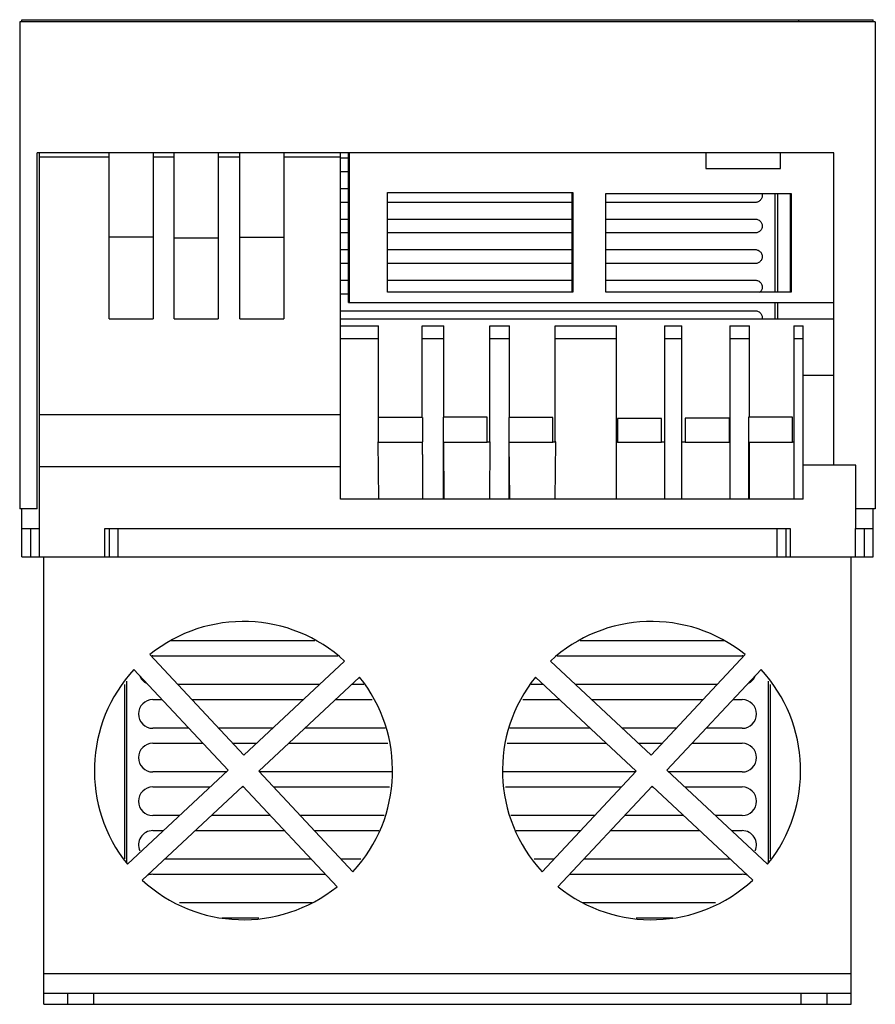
# Model space of a CAD drawing. Header units: millimetres. Extents: x 29 to 225, y 63 to 289.
import ezdxf

# ---------------------------------------------------------------- set-up
doc = ezdxf.new("R2010")
doc.units = ezdxf.units.MM
doc.header["$LTSCALE"] = 22.840775
doc.layers.get('0').update_dxf_attribs({"linetype": 'CONTINUOUS'})

msp = doc.modelspace()

# ---------------------------------------------------------------- linework, layer by layer
at = {"color": 7}
for p, q in [((29.81, 288.35), (29.81, 288.81)), ((29.81, 288.81), (224.81, 288.81)), ((207.81, 288.35), (207.81, 288.81)), ((224.81, 288.35), (224.81, 288.81)), ((29.31, 288.35), (29.31, 176.81)), ((225.31, 288.35), (29.31, 288.35)), ((225.31, 288.35), (225.31, 176.81)), ((33.31, 176.81), (33.31, 258.35)), ((215.81, 258.35), (33.31, 258.35)), ((33.81, 172.31), (33.81, 258.35)), ((49.82, 257.34), (33.81, 257.34)), ((49.82, 220.27), (49.82, 258.35)), ((59.92, 258.35), (59.92, 220.27)), ((64.67, 257.34), (59.92, 257.34)), ((64.67, 220.27), (64.67, 258.35)), ((74.77, 258.35), (74.77, 220.27)), ((79.72, 257.34), (74.77, 257.34)), ((79.72, 220.27), (79.72, 258.35)), ((89.82, 258.35), (89.82, 220.27)), ((102.81, 257.34), (89.82, 257.34)), ((102.81, 179), (102.81, 258.35)), ((102.81, 257.15), (104.6, 257.15)), ((104.6, 224.01), (104.6, 258.35)), ((104.81, 258.35), (104.81, 224.01)), ((186.46, 258.35), (186.46, 254.75)), ((203.56, 254.75), (203.56, 258.35)), ((215.81, 186.81), (215.81, 258.35)), ((104.6, 253.96), (102.81, 253.96)), ((186.46, 254.75), (203.56, 254.75)), ((102.81, 250.15), (104.6, 250.15)), ((113.58, 226.41), (113.58, 249.23)), ((113.58, 249.23), (156.04, 249.23)), ((155.82, 249.23), (155.82, 226.41)), ((156.04, 249.23), (156.04, 226.41)), ((163.58, 226.41), (163.58, 249.01)), ((163.58, 249.01), (206.04, 249.01)), ((202.4, 226.41), (202.4, 249.01)), ((202.95, 226.41), (202.95, 249.01)), ((205.82, 249.01), (205.82, 226.41)), ((206.04, 249.01), (206.04, 226.41)), ((104.6, 246.96), (102.81, 246.96)), ((155.82, 246.96), (113.58, 246.96)), ((197.81, 246.96), (163.58, 246.96)), ((102.81, 243.15), (104.6, 243.15)), ((113.58, 243.15), (155.82, 243.15)), ((163.58, 243.15), (197.81, 243.15)), ((104.6, 239.96), (102.81, 239.96)), ((155.82, 239.96), (113.58, 239.96)), ((197.81, 239.96), (163.58, 239.96)), ((59.92, 238.99), (49.82, 238.99)), ((74.77, 238.79), (64.67, 238.79)), ((89.82, 238.89), (79.72, 238.89)), ((102.81, 236.15), (104.6, 236.15)), ((113.58, 236.15), (155.82, 236.15)), ((163.58, 236.15), (197.81, 236.15)), ((104.6, 232.96), (102.81, 232.96)), ((155.82, 232.96), (113.58, 232.96)), ((197.81, 232.96), (163.58, 232.96)), ((102.81, 229.15), (104.6, 229.15)), ((113.58, 229.15), (155.82, 229.15)), ((163.58, 229.15), (197.81, 229.15)), ((104.6, 225.96), (102.81, 225.96)), ((156.04, 226.41), (113.58, 226.41)), ((206.04, 226.41), (163.58, 226.41)), ((104.6, 224.01), (215.81, 224.01)), ((202.4, 220.31), (202.4, 224.01)), ((202.95, 220.31), (202.95, 224.01)), ((102.81, 222.15), (197.81, 222.15)), ((49.82, 220.27), (59.92, 220.27)), ((64.67, 220.27), (74.77, 220.27)), ((79.72, 220.27), (89.82, 220.27)), ((102.81, 220.31), (215.81, 220.31)), ((102.81, 218.71), (111.5, 218.71)), ((111.49, 192.09), (111.49, 218.71)), ((121.5, 197.71), (121.5, 218.71)), ((121.5, 218.71), (126.5, 218.71)), ((126.5, 197.77), (126.5, 218.71)), ((137, 192.09), (137, 218.71)), ((137, 218.71), (141.5, 218.71)), ((141.5, 197.67), (141.5, 218.71)), ((152, 192.09), (152, 218.71)), ((152, 218.71), (166.02, 218.71)), ((166.02, 179), (166.02, 218.71)), ((177.02, 218.71), (177.02, 179)), ((177.02, 218.71), (181.02, 218.71)), ((181.02, 179), (181.02, 218.71)), ((192.02, 218.71), (196.52, 218.71)), ((192.02, 218.71), (192.02, 179)), ((196.52, 197.77), (196.52, 218.71)), ((206.63, 218.71), (208.81, 218.71)), ((206.63, 218.71), (206.63, 179)), ((208.81, 179), (208.81, 218.71)), ((111.5, 215.72), (102.81, 215.72)), ((126.5, 215.72), (121.5, 215.72)), ((141.5, 215.72), (137, 215.72)), ((166.02, 215.72), (152, 215.72)), ((181.02, 215.72), (177.02, 215.72)), ((196.52, 215.72), (192.02, 215.72)), ((208.81, 215.72), (206.63, 215.72)), ((215.81, 207.33), (208.81, 207.33)), ((33.81, 198.41), (102.81, 198.41)), ((121.59, 197.71), (111.49, 197.71)), ((121.59, 197.71), (121.59, 192.09)), ((126.3, 197.77), (126.3, 179)), ((136.4, 197.77), (126.3, 197.77)), ((136.4, 192.05), (136.4, 197.77)), ((141.36, 197.67), (141.36, 179)), ((151.46, 197.67), (141.36, 197.67)), ((151.46, 192.05), (151.46, 197.67)), ((176.35, 197.47), (166.25, 197.47)), ((166.25, 197.47), (166.25, 192.05)), ((176.35, 192.05), (176.35, 197.47)), ((191.89, 197.57), (181.79, 197.57)), ((181.79, 197.57), (181.79, 192.05)), ((191.89, 192.05), (191.89, 197.57)), ((206.34, 197.77), (196.24, 197.77)), ((196.24, 197.77), (196.24, 179)), ((206.34, 192.05), (206.34, 197.77)), ((111.38, 192.09), (111.5, 179)), ((111.49, 192.09), (111.38, 192.09)), ((121.6, 192), (111.49, 192)), ((121.59, 189.2), (121.6, 192.09)), ((126.38, 192), (126.5, 179)), ((136.4, 192), (126.38, 192)), ((137, 192.05), (136.4, 192.05)), ((137, 179), (137.11, 192.09)), ((137.11, 192.09), (137, 192.09)), ((137.11, 192), (137, 192)), ((141.37, 192), (141.5, 179)), ((151.46, 192), (141.37, 192)), ((152, 192.05), (151.46, 192.05)), ((152.11, 192.09), (152, 192.09)), ((152, 179), (152.11, 192.09)), ((152.11, 192), (152, 192)), ((166.25, 192.05), (166.02, 192.05)), ((176.35, 192), (166.25, 192)), ((177.02, 192.05), (176.35, 192.05)), ((181.79, 192.05), (181.02, 192.05)), ((191.89, 192), (181.79, 192)), ((192.02, 192.05), (191.89, 192.05)), ((206.34, 192), (196.52, 192)), ((196.52, 179), (196.52, 192)), ((206.63, 192.05), (206.34, 192.05)), ((121.59, 189.2), (121.59, 179)), ((33.81, 186.51), (102.81, 186.51)), ((220.81, 186.81), (208.81, 186.81)), ((220.81, 172.31), (220.81, 186.81)), ((208.81, 179), (102.81, 179)), ((33.31, 176.81), (29.31, 176.81)), ((29.81, 165.81), (29.81, 176.81)), ((225.31, 176.81), (220.81, 176.81)), ((224.81, 165.81), (224.81, 176.81)), ((29.81, 172.31), (33.88, 172.31)), ((31.79, 172.31), (31.79, 165.81)), ((33.88, 165.81), (33.88, 172.31)), ((48.81, 165.81), (48.81, 172.31)), ((48.81, 172.31), (205.81, 172.31)), ((49.81, 172.31), (49.81, 165.81)), ((51.81, 172.31), (51.81, 165.81)), ((202.81, 165.81), (202.81, 172.31)), ((204.81, 172.31), (204.81, 165.81)), ((205.81, 172.31), (205.81, 165.81)), ((220.74, 172.31), (224.81, 172.31)), ((220.74, 165.81), (220.74, 172.31)), ((222.83, 165.81), (222.83, 172.31)), ((29.81, 165.81), (224.81, 165.81)), ((34.81, 63.31), (34.81, 165.81)), ((219.81, 63.31), (219.81, 165.81)), ((96.94, 146.52), (63.92, 146.52)), ((190.7, 146.52), (157.68, 146.52)), ((59.14, 143.42), (80.69, 120.36)), ((59.81, 143.09), (102.17, 143.09)), ((152.44, 143.09), (194.81, 143.09)), ((173.93, 120.36), (195.48, 143.42)), ((77.04, 116.95), (55.49, 140)), ((80.69, 120.36), (103.75, 141.91)), ((150.87, 141.91), (173.93, 120.36)), ((199.13, 140), (177.58, 116.95)), ((107.16, 138.25), (84.1, 116.71)), ((170.52, 116.71), (147.46, 138.25)), ((53.31, 136.52), (53.31, 96.6)), ((53.81, 137.32), (53.81, 95.7)), ((97.99, 136.52), (65.58, 136.52)), ((108.13, 136.52), (105.31, 136.52)), ((149.31, 136.52), (146.49, 136.52)), ((189.03, 136.52), (156.63, 136.52)), ((200.81, 95.7), (200.81, 137.32)), ((201.31, 96.6), (201.31, 136.52)), ((59.81, 133.09), (61.95, 133.09)), ((68.8, 133.09), (94.31, 133.09)), ((101.63, 133.09), (110.04, 133.09)), ((144.58, 133.09), (152.99, 133.09)), ((160.31, 133.09), (185.82, 133.09)), ((192.67, 133.09), (194.81, 133.09)), ((68.09, 126.52), (59.81, 126.52)), ((87.28, 126.52), (74.93, 126.52)), ((113.06, 126.52), (94.61, 126.52)), ((160.01, 126.52), (141.56, 126.52)), ((179.69, 126.52), (167.33, 126.52)), ((194.81, 126.52), (186.53, 126.52)), ((59.81, 123.09), (71.3, 123.09)), ((78.14, 123.09), (83.61, 123.09)), ((90.93, 123.09), (113.65, 123.09)), ((140.97, 123.09), (163.69, 123.09)), ((171.01, 123.09), (176.48, 123.09)), ((183.32, 123.09), (194.81, 123.09)), ((53.98, 95.4), (77.04, 116.95)), ((76.58, 116.52), (59.81, 116.52)), ((84.1, 116.71), (105.65, 93.65)), ((114.72, 116.52), (84.27, 116.52)), ((170.34, 116.52), (139.9, 116.52)), ((148.97, 93.65), (170.52, 116.71)), ((177.58, 116.95), (200.64, 95.4)), ((194.81, 116.52), (178.03, 116.52)), ((80.45, 113.29), (57.39, 91.75)), ((59.81, 113.09), (72.91, 113.09)), ((80.23, 113.09), (80.64, 113.09)), ((102, 90.23), (80.45, 113.29)), ((87.49, 113.09), (114.01, 113.09)), ((140.6, 113.09), (167.13, 113.09)), ((174.17, 113.29), (152.62, 90.23)), ((173.98, 113.09), (174.39, 113.09)), ((197.23, 91.75), (174.17, 113.29)), ((181.71, 113.09), (194.81, 113.09)), ((65.88, 106.52), (59.81, 106.52)), ((86.78, 106.52), (73.21, 106.52)), ((112.78, 106.52), (93.62, 106.52)), ((161, 106.52), (141.84, 106.52)), ((181.41, 106.52), (167.84, 106.52)), ((194.81, 106.52), (188.74, 106.52)), ((59.81, 103.09), (62.2, 103.09)), ((69.53, 103.09), (89.99, 103.09)), ((96.83, 103.09), (111.56, 103.09)), ((143.06, 103.09), (157.79, 103.09)), ((164.63, 103.09), (185.09, 103.09)), ((192.41, 103.09), (194.81, 103.09)), ((96.12, 96.52), (62.5, 96.52)), ((107.45, 96.52), (102.96, 96.52)), ((151.66, 96.52), (147.17, 96.52)), ((192.11, 96.52), (158.5, 96.52)), ((59.81, 93.09), (99.33, 93.09)), ((155.29, 93.09), (194.81, 93.09)), ((96.28, 86.52), (65.92, 86.52)), ((188.7, 86.52), (158.34, 86.52)), ((75.68, 83.09), (84.07, 83.09)), ((170.55, 83.09), (178.93, 83.09)), ((219.81, 70.31), (34.81, 70.31)), ((219.81, 65.81), (34.81, 65.81)), ((40.31, 63.31), (40.31, 65.81)), ((46.31, 63.31), (46.31, 65.81)), ((208.31, 63.31), (208.31, 65.81)), ((214.31, 63.31), (214.31, 65.81)), ((34.81, 63.31), (219.81, 63.31))]:
    msp.add_line(p, q, dxfattribs=at)
for centre, radius, start, end in [((80.57, 116.83), 34.15, 47.2582, 128.8618), ((174.05, 116.83), 34.15, 51.1382, 132.7418), ((59.81, 139.8), 3.28, 90, 94.3805), ((194.81, 139.8), 3.28, 85.6197, 90), ((80.57, 116.83), 34.15, 137.2582, 218.8618), ((174.05, 116.83), 34.15, 321.1382, 42.7418), ((59.81, 139.8), 3.28, 201.7942, 246.1181), ((80.57, 116.83), 34.15, 317.2582, 38.8618), ((174.05, 116.83), 34.15, 141.1382, 222.7418), ((194.81, 139.8), 3.28, 293.8837, 338.2077), ((59.81, 129.8), 3.28, 90, 270), ((194.81, 129.8), 3.28, 270, 90), ((59.81, 119.8), 3.28, 90, 270), ((194.81, 119.8), 3.28, 270, 90), ((59.81, 109.8), 3.28, 90, 270), ((194.81, 109.8), 3.28, 270, 90), ((59.81, 99.8), 3.28, 90, 204.1531), ((194.81, 99.8), 3.28, 335.8471, 90), ((59.81, 89.8), 3.28, 90, 113.4573), ((194.81, 89.8), 3.28, 66.5447, 90), ((80.57, 116.83), 34.15, 227.2582, 308.8618), ((174.05, 116.83), 34.15, 231.1382, 312.7418)]:
    msp.add_arc(centre, radius, start, end, dxfattribs=at)
for points, knots in [([(199.33, 249.02), (199.35, 248.98), (199.42, 248.7), (199.41, 248.17), (199.09, 247.52), (198.52, 247.07), (198.05, 246.96), (197.81, 246.96)], [0, 0, 0, 0, 0.044261, 0.286791, 0.525154, 0.759537, 1, 1, 1, 1]), ([(197.81, 243.15), (198.05, 243.15), (198.53, 243.04), (199.11, 242.57), (199.42, 241.9), (199.41, 241.17), (199.09, 240.52), (198.52, 240.07), (198.05, 239.96), (197.81, 239.96)], [0, 0, 0, 0, 0.145422, 0.289002, 0.432429, 0.576457, 0.71801, 0.8572, 1, 1, 1, 1]), ([(197.81, 236.15), (198.05, 236.15), (198.53, 236.04), (199.11, 235.57), (199.42, 234.9), (199.41, 234.17), (199.09, 233.52), (198.52, 233.07), (198.05, 232.96), (197.81, 232.96)], [0, 0, 0, 0, 0.145422, 0.289002, 0.432429, 0.576457, 0.71801, 0.8572, 1, 1, 1, 1]), ([(197.81, 229.15), (198.05, 229.15), (198.53, 229.04), (199.11, 228.57), (199.42, 227.9), (199.41, 227.17), (199.14, 226.63), (198.89, 226.38), (198.8, 226.31)], [0, 0, 0, 0, 0.184685, 0.36703, 0.549182, 0.732096, 0.911867, 1, 1, 1, 1]), ([(197.81, 222.15), (198.05, 222.15), (198.53, 222.04), (199.11, 221.57), (199.4, 220.94), (199.41, 220.5), (199.38, 220.3)], [0, 0, 0, 0, 0.263975, 0.524606, 0.78496, 1, 1, 1, 1])]:
    msp.add_open_spline(points, degree=3, knots=knots, dxfattribs=at)

doc.saveas('drawing.dxf')
